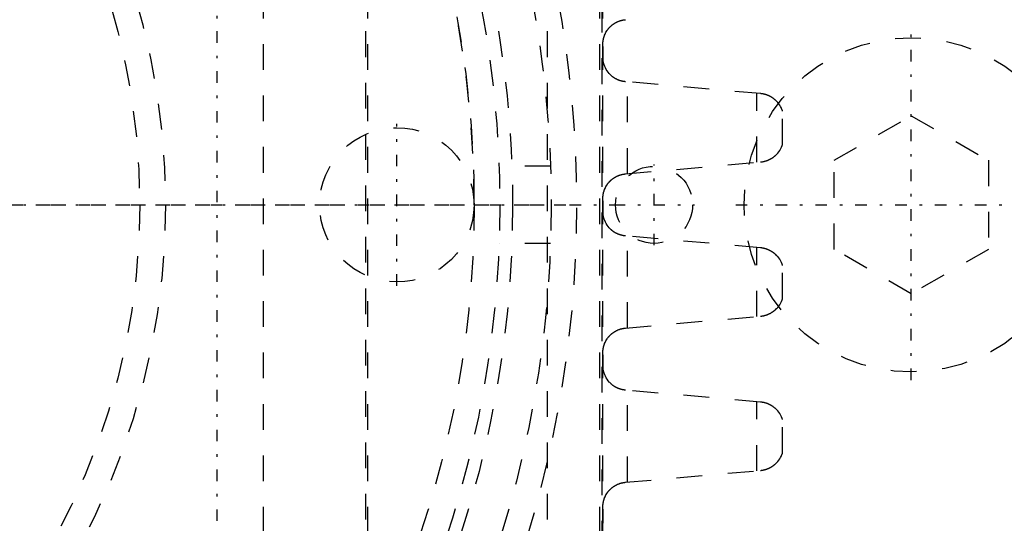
# Model space of a CAD drawing. Extents: x -292 to 171, y -70 to 70.
# Tile 9 of 13: x -98 to -59, y -12 to 7. Entities that reach past the tile are written whole.
import ezdxf

# ---------------------------------------------------------------- set-up
doc = ezdxf.new("R2010")
doc.units = 0
doc.linetypes.add('CENTER', pattern=[1.5, 0.45, -0.5, 0.05, -0.5])
doc.linetypes.add('DASHED', pattern=[2, 1, -1])
doc.layers.add('AM_3', color=7, linetype='DASHED')
doc.layers.add('AM_7', color=7, linetype='CENTER')

msp = doc.modelspace()

# ---------------------------------------------------------------- linework, layer by layer
at = {"layer": 'AM_3', "color": 6, "linetype": 'DASHED'}
for p, q in [((-75.035, 23.7), (-75.035, -23.7)), ((-75.035, 23.7), (-75.035, -23.7)), ((-88.197, 14.25), (-88.197, -14.25)), ((-84.203, -14.25), (-84.203, 14.25)), ((-84.144, 14.25), (-84.144, -14.25)), ((-77.139, -14.25), (-77.139, 14.25)), ((-75.123, 14.25), (-75.123, -14.25)), ((-75, 14.25), (-75, -14.25)), ((-74.98, 5.608), (-74.98, 6.109)), ((-68.862, 4.326), (-74.114, 4.79)), ((-74.035, 1.21), (-74.035, 4.783)), ((-69, 1.655), (-69, 4.338)), ((-68, 2.351), (-68, 3.642)), ((-66, 1.732), (-63, 3.464)), ((-63, 3.464), (-60, 1.732)), ((-74.114, 1.203), (-68.862, 1.667)), ((-66, -1.732), (-66, 1.732)), ((-60, 1.732), (-60, -1.732)), ((-77.026, 1.5), (-79.027, 1.5)), ((-74.98, -0.392), (-74.98, 0.109)), ((-77.026, -1.5), (-79.027, -1.5)), ((-68.862, -1.674), (-74.114, -1.21)), ((-74.035, -4.79), (-74.035, -1.217)), ((-69, -4.345), (-69, -1.662)), ((-63, -3.464), (-66, -1.732)), ((-60, -1.732), (-63, -3.464)), ((-68, -3.649), (-68, -2.358)), ((-74.114, -4.797), (-68.862, -4.333)), ((-74.98, -6.392), (-74.98, -5.891)), ((-68.862, -7.674), (-74.114, -7.21)), ((-74.035, -10.79), (-74.035, -7.217)), ((-69, -10.345), (-69, -7.662)), ((-68, -9.649), (-68, -8.358)), ((-74.114, -10.797), (-68.862, -10.333)), ((-74.98, -12.392), (-74.98, -11.891))]:
    msp.add_line(p, q, dxfattribs=at)
for points in [[(-74.98, 6.109, 0), (-74.981, 6.116, 0), (-74.983, 6.129, 0), (-74.984, 6.143, 0), (-74.985, 6.15, 0), (-74.986, 6.157, 0), (-74.987, 6.172, 0), (-74.988, 6.186, 0), (-74.989, 6.201, 0), (-74.99, 6.217, 0), (-74.99, 6.232, 0), (-74.99, 6.24, 0), (-74.99, 6.249, 0), (-74.99, 6.265, 0), (-74.989, 6.28, 0), (-74.989, 6.295, 0), (-74.988, 6.31, 0), (-74.987, 6.325, 0), (-74.986, 6.332, 0), (-74.986, 6.339, 0), (-74.984, 6.353, 0), (-74.982, 6.367, 0), (-74.982, 6.374, 0), (-74.981, 6.381, 0), (-74.979, 6.394, 0), (-74.976, 6.408, 0), (-74.975, 6.414, 0), (-74.974, 6.421, 0), (-74.972, 6.434, 0), (-74.969, 6.447, 0), (-74.966, 6.46, 0), (-74.963, 6.473, 0), (-74.96, 6.486, 0), (-74.958, 6.492, 0), (-74.956, 6.498, 0), (-74.953, 6.511, 0), (-74.949, 6.524, 0), (-74.945, 6.536, 0), (-74.941, 6.548, 0), (-74.937, 6.561, 0), (-74.935, 6.567, 0), (-74.933, 6.573, 0), (-74.928, 6.586, 0), (-74.924, 6.598, 0), (-74.906, 6.64, 0), (-74.87, 6.712, 0), (-74.828, 6.781, 0), (-74.805, 6.814, 0), (-74.801, 6.82, 0), (-74.792, 6.83, 0), (-74.784, 6.841, 0), (-74.78, 6.846, 0), (-74.776, 6.852, 0), (-74.767, 6.862, 0), (-74.758, 6.873, 0), (-74.749, 6.883, 0), (-74.74, 6.893, 0), (-74.731, 6.903, 0), (-74.726, 6.908, 0), (-74.721, 6.913, 0), (-74.712, 6.923, 0), (-74.702, 6.932, 0), (-74.692, 6.942, 0), (-74.682, 6.952, 0), (-74.672, 6.961, 0), (-74.666, 6.966, 0), (-74.661, 6.97, 0), (-74.65, 6.98, 0), (-74.639, 6.989, 0), (-74.628, 6.998, 0), (-74.616, 7.007, 0), (-74.605, 7.016, 0), (-74.599, 7.021, 0), (-74.593, 7.025, 0), (-74.58, 7.034, 0), (-74.568, 7.042, 0), (-74.555, 7.05, 0), (-74.543, 7.059, 0), (-74.53, 7.067, 0), (-74.523, 7.071, 0), (-74.516, 7.075, 0), (-74.503, 7.082, 0), (-74.49, 7.09, 0), (-74.476, 7.097, 0), (-74.462, 7.104, 0), (-74.448, 7.111, 0), (-74.441, 7.115, 0), (-74.434, 7.118, 0), (-74.419, 7.125, 0), (-74.405, 7.131, 0), (-74.397, 7.134, 0), (-74.39, 7.137, 0), (-74.375, 7.143, 0), (-74.36, 7.149, 0), (-74.352, 7.151, 0), (-74.345, 7.154, 0), (-74.329, 7.159, 0), (-74.314, 7.164, 0), (-74.299, 7.169, 0), (-74.283, 7.173, 0), (-74.267, 7.177, 0), (-74.259, 7.179, 0), (-74.251, 7.181, 0), (-74.236, 7.185, 0), (-74.22, 7.188, 0), (-74.204, 7.191, 0), (-74.187, 7.194, 0), (-74.171, 7.197, 0), (-74.163, 7.198, 0), (-74.155, 7.199, 0), (-74.139, 7.201, 0), (-74.123, 7.203, 0), (-74.114, 7.203, 0)], [(-74.114, 4.79, 0), (-74.121, 4.79, 0), (-74.135, 4.792, 0), (-74.148, 4.793, 0), (-74.155, 4.794, 0), (-74.161, 4.795, 0), (-74.175, 4.797, 0), (-74.188, 4.799, 0), (-74.201, 4.801, 0), (-74.215, 4.804, 0), (-74.228, 4.807, 0), (-74.234, 4.808, 0), (-74.241, 4.809, 0), (-74.254, 4.813, 0), (-74.267, 4.816, 0), (-74.28, 4.819, 0), (-74.293, 4.823, 0), (-74.306, 4.827, 0), (-74.312, 4.828, 0), (-74.319, 4.83, 0), (-74.331, 4.835, 0), (-74.344, 4.839, 0), (-74.35, 4.841, 0), (-74.357, 4.843, 0), (-74.369, 4.848, 0), (-74.381, 4.853, 0), (-74.387, 4.855, 0), (-74.394, 4.858, 0), (-74.406, 4.863, 0), (-74.418, 4.868, 0), (-74.43, 4.873, 0), (-74.442, 4.879, 0), (-74.453, 4.884, 0), (-74.459, 4.887, 0), (-74.465, 4.89, 0), (-74.476, 4.896, 0), (-74.488, 4.902, 0), (-74.499, 4.908, 0), (-74.51, 4.915, 0), (-74.521, 4.921, 0), (-74.526, 4.924, 0), (-74.532, 4.928, 0), (-74.543, 4.934, 0), (-74.553, 4.941, 0), (-74.564, 4.948, 0), (-74.574, 4.955, 0), (-74.584, 4.962, 0), (-74.589, 4.966, 0), (-74.594, 4.969, 0), (-74.604, 4.976, 0), (-74.614, 4.984, 0), (-74.623, 4.991, 0), (-74.633, 4.999, 0), (-74.642, 5.006, 0), (-74.647, 5.01, 0), (-74.651, 5.014, 0), (-74.66, 5.022, 0), (-74.669, 5.029, 0), (-74.698, 5.057, 0), (-74.722, 5.081, 0), (-74.745, 5.106, 0), (-74.788, 5.158, 0), (-74.828, 5.212, 0), (-74.863, 5.269, 0), (-74.894, 5.327, 0), (-74.92, 5.387, 0), (-74.932, 5.418, 0), (-74.943, 5.448, 0), (-74.954, 5.484, 0), (-74.957, 5.495, 0), (-74.959, 5.505, 0), (-74.961, 5.511, 0), (-74.962, 5.516, 0), (-74.965, 5.526, 0), (-74.967, 5.537, 0), (-74.969, 5.548, 0), (-74.971, 5.558, 0), (-74.974, 5.569, 0), (-74.975, 5.575, 0), (-74.976, 5.58, 0), (-74.977, 5.591, 0), (-74.979, 5.602, 0), (-74.98, 5.608, 0)], [(-68, 3.642, 0), (-68, 3.642, 0), (-68, 3.643, 0), (-68.001, 3.644, 0), (-68.001, 3.645, 0), (-68.001, 3.646, 0), (-68.002, 3.649, 0), (-68.003, 3.651, 0), (-68.004, 3.655, 0), (-68.005, 3.658, 0), (-68.007, 3.663, 0), (-68.008, 3.665, 0), (-68.009, 3.667, 0), (-68.01, 3.672, 0), (-68.012, 3.677, 0), (-68.014, 3.682, 0), (-68.016, 3.688, 0), (-68.018, 3.694, 0), (-68.02, 3.697, 0), (-68.021, 3.7, 0), (-68.023, 3.706, 0), (-68.026, 3.712, 0), (-68.027, 3.716, 0), (-68.029, 3.719, 0), (-68.032, 3.726, 0), (-68.035, 3.733, 0), (-68.036, 3.736, 0), (-68.038, 3.74, 0), (-68.041, 3.747, 0), (-68.045, 3.754, 0), (-68.057, 3.781, 0), (-68.083, 3.829, 0), (-68.115, 3.879, 0), (-68.151, 3.931, 0), (-68.192, 3.983, 0), (-68.215, 4.008, 0), (-68.239, 4.033, 0), (-68.269, 4.062, 0), (-68.278, 4.07, 0), (-68.287, 4.078, 0), (-68.291, 4.082, 0), (-68.296, 4.086, 0), (-68.305, 4.094, 0), (-68.314, 4.102, 0), (-68.324, 4.11, 0), (-68.334, 4.117, 0), (-68.344, 4.125, 0), (-68.348, 4.129, 0), (-68.354, 4.133, 0), (-68.364, 4.14, 0), (-68.374, 4.147, 0), (-68.384, 4.155, 0), (-68.395, 4.162, 0), (-68.406, 4.169, 0), (-68.411, 4.172, 0), (-68.417, 4.176, 0), (-68.428, 4.183, 0), (-68.439, 4.189, 0), (-68.45, 4.196, 0), (-68.462, 4.203, 0), (-68.473, 4.209, 0), (-68.479, 4.212, 0), (-68.485, 4.216, 0), (-68.498, 4.222, 0), (-68.51, 4.228, 0), (-68.523, 4.234, 0), (-68.535, 4.24, 0), (-68.548, 4.246, 0), (-68.555, 4.249, 0), (-68.562, 4.251, 0), (-68.575, 4.257, 0), (-68.588, 4.262, 0), (-68.595, 4.265, 0), (-68.602, 4.268, 0), (-68.616, 4.273, 0), (-68.63, 4.277, 0), (-68.637, 4.28, 0), (-68.644, 4.282, 0), (-68.659, 4.287, 0), (-68.673, 4.291, 0), (-68.688, 4.295, 0), (-68.702, 4.299, 0), (-68.717, 4.302, 0), (-68.724, 4.304, 0), (-68.732, 4.306, 0), (-68.747, 4.309, 0), (-68.762, 4.312, 0), (-68.777, 4.315, 0), (-68.793, 4.318, 0), (-68.808, 4.32, 0), (-68.816, 4.321, 0), (-68.823, 4.322, 0), (-68.839, 4.324, 0), (-68.854, 4.325, 0), (-68.862, 4.326, 0)], [(-68.862, 1.667, 0), (-68.854, 1.668, 0), (-68.839, 1.669, 0), (-68.823, 1.671, 0), (-68.816, 1.672, 0), (-68.808, 1.673, 0), (-68.793, 1.675, 0), (-68.777, 1.678, 0), (-68.762, 1.681, 0), (-68.747, 1.684, 0), (-68.732, 1.687, 0), (-68.724, 1.689, 0), (-68.717, 1.691, 0), (-68.702, 1.694, 0), (-68.688, 1.698, 0), (-68.673, 1.702, 0), (-68.659, 1.706, 0), (-68.644, 1.711, 0), (-68.637, 1.713, 0), (-68.63, 1.716, 0), (-68.616, 1.72, 0), (-68.602, 1.725, 0), (-68.595, 1.728, 0), (-68.588, 1.731, 0), (-68.575, 1.736, 0), (-68.562, 1.742, 0), (-68.555, 1.744, 0), (-68.548, 1.747, 0), (-68.535, 1.753, 0), (-68.523, 1.759, 0), (-68.51, 1.765, 0), (-68.498, 1.771, 0), (-68.485, 1.777, 0), (-68.479, 1.781, 0), (-68.473, 1.784, 0), (-68.462, 1.79, 0), (-68.45, 1.797, 0), (-68.439, 1.804, 0), (-68.428, 1.81, 0), (-68.417, 1.817, 0), (-68.411, 1.821, 0), (-68.406, 1.824, 0), (-68.395, 1.831, 0), (-68.384, 1.838, 0), (-68.374, 1.846, 0), (-68.364, 1.853, 0), (-68.354, 1.86, 0), (-68.348, 1.864, 0), (-68.344, 1.868, 0), (-68.334, 1.876, 0), (-68.324, 1.883, 0), (-68.314, 1.891, 0), (-68.305, 1.899, 0), (-68.296, 1.907, 0), (-68.291, 1.911, 0), (-68.287, 1.915, 0), (-68.278, 1.923, 0), (-68.269, 1.931, 0), (-68.239, 1.96, 0), (-68.215, 1.985, 0), (-68.192, 2.01, 0), (-68.151, 2.062, 0), (-68.115, 2.114, 0), (-68.083, 2.164, 0), (-68.057, 2.212, 0), (-68.045, 2.239, 0), (-68.041, 2.246, 0), (-68.038, 2.253, 0), (-68.036, 2.257, 0), (-68.035, 2.26, 0), (-68.032, 2.267, 0), (-68.029, 2.274, 0), (-68.027, 2.277, 0), (-68.026, 2.281, 0), (-68.023, 2.287, 0), (-68.021, 2.293, 0), (-68.02, 2.296, 0), (-68.018, 2.299, 0), (-68.016, 2.305, 0), (-68.014, 2.311, 0), (-68.012, 2.316, 0), (-68.01, 2.321, 0), (-68.009, 2.326, 0), (-68.008, 2.328, 0), (-68.007, 2.33, 0), (-68.005, 2.335, 0), (-68.004, 2.338, 0), (-68.003, 2.342, 0), (-68.002, 2.344, 0), (-68.001, 2.347, 0), (-68.001, 2.348, 0), (-68.001, 2.349, 0), (-68, 2.35, 0), (-68, 2.351, 0), (-68, 2.351, 0)], [(-74.98, 0.109, 0), (-74.981, 0.116, 0), (-74.983, 0.129, 0), (-74.984, 0.143, 0), (-74.985, 0.15, 0), (-74.986, 0.157, 0), (-74.987, 0.172, 0), (-74.988, 0.187, 0), (-74.989, 0.201, 0), (-74.99, 0.217, 0), (-74.99, 0.232, 0), (-74.99, 0.24, 0), (-74.99, 0.249, 0), (-74.99, 0.265, 0), (-74.989, 0.28, 0), (-74.989, 0.295, 0), (-74.988, 0.31, 0), (-74.987, 0.325, 0), (-74.986, 0.332, 0), (-74.986, 0.339, 0), (-74.984, 0.353, 0), (-74.982, 0.367, 0), (-74.982, 0.374, 0), (-74.981, 0.381, 0), (-74.979, 0.394, 0), (-74.976, 0.408, 0), (-74.975, 0.414, 0), (-74.974, 0.421, 0), (-74.972, 0.434, 0), (-74.969, 0.447, 0), (-74.966, 0.46, 0), (-74.963, 0.473, 0), (-74.96, 0.486, 0), (-74.958, 0.492, 0), (-74.956, 0.498, 0), (-74.953, 0.511, 0), (-74.949, 0.524, 0), (-74.945, 0.536, 0), (-74.941, 0.548, 0), (-74.937, 0.561, 0), (-74.935, 0.567, 0), (-74.933, 0.573, 0), (-74.928, 0.586, 0), (-74.924, 0.598, 0), (-74.906, 0.64, 0), (-74.87, 0.712, 0), (-74.828, 0.781, 0), (-74.805, 0.814, 0), (-74.801, 0.82, 0), (-74.792, 0.83, 0), (-74.784, 0.841, 0), (-74.78, 0.846, 0), (-74.776, 0.852, 0), (-74.767, 0.862, 0), (-74.758, 0.873, 0), (-74.749, 0.883, 0), (-74.74, 0.893, 0), (-74.731, 0.903, 0), (-74.726, 0.908, 0), (-74.721, 0.913, 0), (-74.712, 0.923, 0), (-74.702, 0.932, 0), (-74.692, 0.942, 0), (-74.682, 0.952, 0), (-74.672, 0.961, 0), (-74.666, 0.966, 0), (-74.661, 0.97, 0), (-74.65, 0.98, 0), (-74.639, 0.989, 0), (-74.628, 0.998, 0), (-74.616, 1.007, 0), (-74.605, 1.016, 0), (-74.599, 1.02, 0), (-74.593, 1.025, 0), (-74.58, 1.034, 0), (-74.568, 1.042, 0), (-74.555, 1.05, 0), (-74.543, 1.059, 0), (-74.53, 1.067, 0), (-74.523, 1.071, 0), (-74.516, 1.075, 0), (-74.503, 1.082, 0), (-74.49, 1.09, 0), (-74.476, 1.097, 0), (-74.462, 1.104, 0), (-74.448, 1.111, 0), (-74.441, 1.115, 0), (-74.434, 1.118, 0), (-74.419, 1.125, 0), (-74.405, 1.131, 0), (-74.397, 1.134, 0), (-74.39, 1.137, 0), (-74.375, 1.143, 0), (-74.36, 1.149, 0), (-74.352, 1.151, 0), (-74.345, 1.154, 0), (-74.33, 1.159, 0), (-74.314, 1.164, 0), (-74.299, 1.169, 0), (-74.283, 1.173, 0), (-74.267, 1.177, 0), (-74.259, 1.179, 0), (-74.251, 1.181, 0), (-74.236, 1.185, 0), (-74.22, 1.188, 0), (-74.204, 1.191, 0), (-74.187, 1.194, 0), (-74.171, 1.197, 0), (-74.163, 1.198, 0), (-74.155, 1.199, 0), (-74.139, 1.201, 0), (-74.123, 1.203, 0), (-74.114, 1.203, 0)], [(-74.114, -1.21, 0), (-74.121, -1.21, 0), (-74.135, -1.208, 0), (-74.148, -1.207, 0), (-74.155, -1.206, 0), (-74.161, -1.205, 0), (-74.175, -1.203, 0), (-74.188, -1.201, 0), (-74.201, -1.199, 0), (-74.215, -1.196, 0), (-74.228, -1.193, 0), (-74.234, -1.192, 0), (-74.241, -1.191, 0), (-74.254, -1.187, 0), (-74.267, -1.184, 0), (-74.28, -1.181, 0), (-74.293, -1.177, 0), (-74.306, -1.173, 0), (-74.312, -1.172, 0), (-74.319, -1.17, 0), (-74.331, -1.165, 0), (-74.344, -1.161, 0), (-74.35, -1.159, 0), (-74.357, -1.157, 0), (-74.369, -1.152, 0), (-74.381, -1.147, 0), (-74.387, -1.145, 0), (-74.394, -1.142, 0), (-74.406, -1.137, 0), (-74.418, -1.132, 0), (-74.43, -1.127, 0), (-74.441, -1.121, 0), (-74.453, -1.116, 0), (-74.459, -1.113, 0), (-74.465, -1.11, 0), (-74.476, -1.104, 0), (-74.488, -1.098, 0), (-74.499, -1.092, 0), (-74.51, -1.085, 0), (-74.521, -1.079, 0), (-74.526, -1.076, 0), (-74.532, -1.072, 0), (-74.543, -1.066, 0), (-74.553, -1.059, 0), (-74.564, -1.052, 0), (-74.574, -1.045, 0), (-74.584, -1.038, 0), (-74.589, -1.034, 0), (-74.594, -1.031, 0), (-74.604, -1.024, 0), (-74.614, -1.016, 0), (-74.623, -1.009, 0), (-74.633, -1.001, 0), (-74.642, -0.994, 0), (-74.646, -0.99, 0), (-74.651, -0.986, 0), (-74.66, -0.978, 0), (-74.669, -0.971, 0), (-74.698, -0.943, 0), (-74.722, -0.919, 0), (-74.745, -0.894, 0), (-74.788, -0.843, 0), (-74.828, -0.788, 0), (-74.863, -0.731, 0), (-74.894, -0.673, 0), (-74.92, -0.613, 0), (-74.932, -0.582, 0), (-74.943, -0.552, 0), (-74.954, -0.516, 0), (-74.957, -0.505, 0), (-74.959, -0.495, 0), (-74.961, -0.489, 0), (-74.962, -0.484, 0), (-74.965, -0.474, 0), (-74.967, -0.463, 0), (-74.969, -0.452, 0), (-74.971, -0.442, 0), (-74.974, -0.431, 0), (-74.975, -0.425, 0), (-74.976, -0.42, 0), (-74.977, -0.409, 0), (-74.979, -0.398, 0), (-74.98, -0.392, 0)], [(-68, -2.358, 0), (-68, -2.358, 0), (-68, -2.357, 0), (-68.001, -2.356, 0), (-68.001, -2.355, 0), (-68.001, -2.354, 0), (-68.002, -2.351, 0), (-68.003, -2.349, 0), (-68.004, -2.345, 0), (-68.005, -2.342, 0), (-68.007, -2.337, 0), (-68.008, -2.335, 0), (-68.009, -2.333, 0), (-68.01, -2.328, 0), (-68.012, -2.323, 0), (-68.014, -2.318, 0), (-68.016, -2.312, 0), (-68.018, -2.306, 0), (-68.02, -2.303, 0), (-68.021, -2.3, 0), (-68.023, -2.294, 0), (-68.026, -2.288, 0), (-68.027, -2.284, 0), (-68.029, -2.281, 0), (-68.032, -2.274, 0), (-68.035, -2.267, 0), (-68.036, -2.264, 0), (-68.038, -2.26, 0), (-68.041, -2.253, 0), (-68.045, -2.246, 0), (-68.057, -2.219, 0), (-68.083, -2.171, 0), (-68.115, -2.121, 0), (-68.151, -2.069, 0), (-68.192, -2.017, 0), (-68.215, -1.992, 0), (-68.239, -1.967, 0), (-68.269, -1.938, 0), (-68.278, -1.93, 0), (-68.287, -1.922, 0), (-68.291, -1.918, 0), (-68.296, -1.914, 0), (-68.305, -1.906, 0), (-68.314, -1.898, 0), (-68.324, -1.89, 0), (-68.334, -1.883, 0), (-68.344, -1.875, 0), (-68.348, -1.871, 0), (-68.354, -1.867, 0), (-68.364, -1.86, 0), (-68.374, -1.853, 0), (-68.384, -1.845, 0), (-68.395, -1.838, 0), (-68.406, -1.831, 0), (-68.411, -1.828, 0), (-68.417, -1.824, 0), (-68.428, -1.817, 0), (-68.439, -1.811, 0), (-68.45, -1.804, 0), (-68.462, -1.797, 0), (-68.473, -1.791, 0), (-68.479, -1.788, 0), (-68.485, -1.784, 0), (-68.498, -1.778, 0), (-68.51, -1.772, 0), (-68.523, -1.766, 0), (-68.535, -1.76, 0), (-68.548, -1.754, 0), (-68.555, -1.751, 0), (-68.562, -1.749, 0), (-68.575, -1.743, 0), (-68.588, -1.738, 0), (-68.595, -1.735, 0), (-68.602, -1.732, 0), (-68.616, -1.727, 0), (-68.63, -1.723, 0), (-68.637, -1.72, 0), (-68.644, -1.718, 0), (-68.659, -1.713, 0), (-68.673, -1.709, 0), (-68.688, -1.705, 0), (-68.702, -1.701, 0), (-68.717, -1.698, 0), (-68.724, -1.696, 0), (-68.732, -1.694, 0), (-68.747, -1.691, 0), (-68.762, -1.688, 0), (-68.777, -1.685, 0), (-68.793, -1.682, 0), (-68.808, -1.68, 0), (-68.816, -1.679, 0), (-68.823, -1.678, 0), (-68.839, -1.676, 0), (-68.854, -1.675, 0), (-68.862, -1.674, 0)], [(-68.862, -4.333, 0), (-68.854, -4.332, 0), (-68.839, -4.331, 0), (-68.823, -4.329, 0), (-68.816, -4.328, 0), (-68.808, -4.327, 0), (-68.793, -4.325, 0), (-68.777, -4.322, 0), (-68.762, -4.319, 0), (-68.747, -4.316, 0), (-68.732, -4.313, 0), (-68.724, -4.311, 0), (-68.717, -4.309, 0), (-68.702, -4.306, 0), (-68.688, -4.302, 0), (-68.673, -4.298, 0), (-68.659, -4.294, 0), (-68.644, -4.289, 0), (-68.637, -4.287, 0), (-68.63, -4.284, 0), (-68.616, -4.28, 0), (-68.602, -4.275, 0), (-68.595, -4.272, 0), (-68.588, -4.269, 0), (-68.575, -4.264, 0), (-68.562, -4.258, 0), (-68.555, -4.256, 0), (-68.548, -4.253, 0), (-68.535, -4.247, 0), (-68.523, -4.241, 0), (-68.51, -4.235, 0), (-68.498, -4.229, 0), (-68.485, -4.223, 0), (-68.479, -4.219, 0), (-68.473, -4.216, 0), (-68.462, -4.21, 0), (-68.45, -4.203, 0), (-68.439, -4.196, 0), (-68.428, -4.19, 0), (-68.417, -4.183, 0), (-68.411, -4.179, 0), (-68.406, -4.176, 0), (-68.395, -4.169, 0), (-68.384, -4.162, 0), (-68.374, -4.154, 0), (-68.364, -4.147, 0), (-68.354, -4.14, 0), (-68.348, -4.136, 0), (-68.344, -4.132, 0), (-68.334, -4.124, 0), (-68.324, -4.117, 0), (-68.314, -4.109, 0), (-68.305, -4.101, 0), (-68.296, -4.093, 0), (-68.291, -4.089, 0), (-68.287, -4.085, 0), (-68.278, -4.077, 0), (-68.269, -4.069, 0), (-68.239, -4.04, 0), (-68.215, -4.015, 0), (-68.192, -3.99, 0), (-68.151, -3.938, 0), (-68.115, -3.886, 0), (-68.083, -3.836, 0), (-68.057, -3.788, 0), (-68.045, -3.761, 0), (-68.041, -3.754, 0), (-68.038, -3.747, 0), (-68.036, -3.743, 0), (-68.035, -3.74, 0), (-68.032, -3.733, 0), (-68.029, -3.726, 0), (-68.027, -3.723, 0), (-68.026, -3.719, 0), (-68.023, -3.713, 0), (-68.021, -3.707, 0), (-68.02, -3.704, 0), (-68.018, -3.701, 0), (-68.016, -3.695, 0), (-68.014, -3.689, 0), (-68.012, -3.684, 0), (-68.01, -3.679, 0), (-68.009, -3.674, 0), (-68.008, -3.672, 0), (-68.007, -3.67, 0), (-68.005, -3.665, 0), (-68.004, -3.662, 0), (-68.003, -3.658, 0), (-68.002, -3.656, 0), (-68.001, -3.653, 0), (-68.001, -3.652, 0), (-68.001, -3.651, 0), (-68, -3.65, 0), (-68, -3.649, 0), (-68, -3.649, 0)], [(-74.98, -5.891, 0), (-74.981, -5.884, 0), (-74.983, -5.871, 0), (-74.984, -5.857, 0), (-74.985, -5.85, 0), (-74.986, -5.843, 0), (-74.987, -5.828, 0), (-74.988, -5.814, 0), (-74.989, -5.799, 0), (-74.99, -5.783, 0), (-74.99, -5.768, 0), (-74.99, -5.76, 0), (-74.99, -5.751, 0), (-74.99, -5.735, 0), (-74.989, -5.72, 0), (-74.989, -5.705, 0), (-74.988, -5.69, 0), (-74.987, -5.675, 0), (-74.986, -5.668, 0), (-74.986, -5.661, 0), (-74.984, -5.647, 0), (-74.982, -5.633, 0), (-74.982, -5.626, 0), (-74.981, -5.619, 0), (-74.979, -5.606, 0), (-74.976, -5.592, 0), (-74.975, -5.586, 0), (-74.974, -5.579, 0), (-74.972, -5.566, 0), (-74.969, -5.553, 0), (-74.966, -5.54, 0), (-74.963, -5.527, 0), (-74.96, -5.514, 0), (-74.958, -5.508, 0), (-74.956, -5.502, 0), (-74.953, -5.489, 0), (-74.949, -5.476, 0), (-74.945, -5.464, 0), (-74.941, -5.452, 0), (-74.937, -5.439, 0), (-74.935, -5.433, 0), (-74.933, -5.427, 0), (-74.928, -5.414, 0), (-74.924, -5.402, 0), (-74.906, -5.36, 0), (-74.87, -5.288, 0), (-74.828, -5.219, 0), (-74.805, -5.186, 0), (-74.801, -5.18, 0), (-74.792, -5.17, 0), (-74.784, -5.159, 0), (-74.78, -5.154, 0), (-74.776, -5.148, 0), (-74.767, -5.138, 0), (-74.758, -5.127, 0), (-74.749, -5.117, 0), (-74.74, -5.107, 0), (-74.731, -5.097, 0), (-74.726, -5.092, 0), (-74.721, -5.087, 0), (-74.712, -5.077, 0), (-74.702, -5.068, 0), (-74.692, -5.058, 0), (-74.682, -5.048, 0), (-74.672, -5.039, 0), (-74.666, -5.034, 0), (-74.661, -5.03, 0), (-74.65, -5.02, 0), (-74.639, -5.011, 0), (-74.628, -5.002, 0), (-74.616, -4.993, 0), (-74.605, -4.984, 0), (-74.599, -4.979, 0), (-74.593, -4.975, 0), (-74.58, -4.966, 0), (-74.568, -4.958, 0), (-74.555, -4.95, 0), (-74.543, -4.941, 0), (-74.53, -4.933, 0), (-74.523, -4.929, 0), (-74.516, -4.925, 0), (-74.503, -4.918, 0), (-74.49, -4.91, 0), (-74.476, -4.903, 0), (-74.462, -4.896, 0), (-74.448, -4.889, 0), (-74.441, -4.885, 0), (-74.434, -4.882, 0), (-74.419, -4.875, 0), (-74.405, -4.869, 0), (-74.397, -4.866, 0), (-74.39, -4.863, 0), (-74.375, -4.857, 0), (-74.36, -4.851, 0), (-74.352, -4.849, 0), (-74.345, -4.846, 0), (-74.329, -4.841, 0), (-74.314, -4.836, 0), (-74.299, -4.831, 0), (-74.283, -4.827, 0), (-74.267, -4.823, 0), (-74.259, -4.821, 0), (-74.251, -4.819, 0), (-74.236, -4.815, 0), (-74.22, -4.812, 0), (-74.204, -4.809, 0), (-74.187, -4.806, 0), (-74.171, -4.803, 0), (-74.163, -4.802, 0), (-74.155, -4.801, 0), (-74.139, -4.799, 0), (-74.123, -4.797, 0), (-74.114, -4.797, 0)], [(-74.114, -7.21, 0), (-74.121, -7.21, 0), (-74.135, -7.208, 0), (-74.148, -7.207, 0), (-74.155, -7.206, 0), (-74.161, -7.205, 0), (-74.175, -7.203, 0), (-74.188, -7.201, 0), (-74.201, -7.199, 0), (-74.215, -7.196, 0), (-74.228, -7.193, 0), (-74.234, -7.192, 0), (-74.241, -7.191, 0), (-74.254, -7.187, 0), (-74.267, -7.184, 0), (-74.28, -7.181, 0), (-74.293, -7.177, 0), (-74.306, -7.173, 0), (-74.312, -7.172, 0), (-74.319, -7.17, 0), (-74.331, -7.165, 0), (-74.344, -7.161, 0), (-74.35, -7.159, 0), (-74.357, -7.157, 0), (-74.369, -7.152, 0), (-74.381, -7.147, 0), (-74.387, -7.145, 0), (-74.394, -7.142, 0), (-74.406, -7.137, 0), (-74.418, -7.132, 0), (-74.43, -7.127, 0), (-74.442, -7.121, 0), (-74.453, -7.116, 0), (-74.459, -7.113, 0), (-74.465, -7.11, 0), (-74.476, -7.104, 0), (-74.488, -7.098, 0), (-74.499, -7.092, 0), (-74.51, -7.085, 0), (-74.521, -7.079, 0), (-74.526, -7.076, 0), (-74.532, -7.072, 0), (-74.543, -7.066, 0), (-74.553, -7.059, 0), (-74.564, -7.052, 0), (-74.574, -7.045, 0), (-74.584, -7.038, 0), (-74.589, -7.034, 0), (-74.594, -7.031, 0), (-74.604, -7.024, 0), (-74.614, -7.016, 0), (-74.623, -7.009, 0), (-74.633, -7.001, 0), (-74.642, -6.994, 0), (-74.647, -6.99, 0), (-74.651, -6.986, 0), (-74.66, -6.978, 0), (-74.669, -6.971, 0), (-74.698, -6.943, 0), (-74.722, -6.919, 0), (-74.745, -6.894, 0), (-74.788, -6.842, 0), (-74.828, -6.788, 0), (-74.863, -6.731, 0), (-74.894, -6.673, 0), (-74.92, -6.613, 0), (-74.932, -6.582, 0), (-74.943, -6.552, 0), (-74.954, -6.516, 0), (-74.957, -6.505, 0), (-74.959, -6.495, 0), (-74.961, -6.489, 0), (-74.962, -6.484, 0), (-74.965, -6.474, 0), (-74.967, -6.463, 0), (-74.969, -6.452, 0), (-74.971, -6.442, 0), (-74.974, -6.431, 0), (-74.975, -6.425, 0), (-74.976, -6.42, 0), (-74.977, -6.409, 0), (-74.979, -6.398, 0), (-74.98, -6.392, 0)], [(-68, -8.358, 0), (-68, -8.358, 0), (-68, -8.357, 0), (-68.001, -8.356, 0), (-68.001, -8.355, 0), (-68.001, -8.354, 0), (-68.002, -8.351, 0), (-68.003, -8.349, 0), (-68.004, -8.345, 0), (-68.005, -8.342, 0), (-68.007, -8.337, 0), (-68.008, -8.335, 0), (-68.009, -8.333, 0), (-68.01, -8.328, 0), (-68.012, -8.323, 0), (-68.014, -8.318, 0), (-68.016, -8.312, 0), (-68.018, -8.306, 0), (-68.02, -8.303, 0), (-68.021, -8.3, 0), (-68.023, -8.294, 0), (-68.026, -8.288, 0), (-68.027, -8.284, 0), (-68.029, -8.281, 0), (-68.032, -8.274, 0), (-68.035, -8.267, 0), (-68.036, -8.264, 0), (-68.038, -8.26, 0), (-68.041, -8.253, 0), (-68.045, -8.246, 0), (-68.057, -8.219, 0), (-68.083, -8.171, 0), (-68.115, -8.121, 0), (-68.151, -8.069, 0), (-68.192, -8.017, 0), (-68.215, -7.992, 0), (-68.239, -7.967, 0), (-68.269, -7.938, 0), (-68.278, -7.93, 0), (-68.287, -7.922, 0), (-68.291, -7.918, 0), (-68.296, -7.914, 0), (-68.305, -7.906, 0), (-68.314, -7.898, 0), (-68.324, -7.89, 0), (-68.334, -7.883, 0), (-68.344, -7.875, 0), (-68.348, -7.871, 0), (-68.354, -7.867, 0), (-68.364, -7.86, 0), (-68.374, -7.853, 0), (-68.384, -7.845, 0), (-68.395, -7.838, 0), (-68.406, -7.831, 0), (-68.411, -7.828, 0), (-68.417, -7.824, 0), (-68.428, -7.817, 0), (-68.439, -7.811, 0), (-68.45, -7.804, 0), (-68.462, -7.797, 0), (-68.473, -7.791, 0), (-68.479, -7.788, 0), (-68.485, -7.784, 0), (-68.498, -7.778, 0), (-68.51, -7.772, 0), (-68.523, -7.766, 0), (-68.535, -7.76, 0), (-68.548, -7.754, 0), (-68.555, -7.751, 0), (-68.562, -7.749, 0), (-68.575, -7.743, 0), (-68.588, -7.738, 0), (-68.595, -7.735, 0), (-68.602, -7.732, 0), (-68.616, -7.727, 0), (-68.63, -7.723, 0), (-68.637, -7.72, 0), (-68.644, -7.718, 0), (-68.659, -7.713, 0), (-68.673, -7.709, 0), (-68.688, -7.705, 0), (-68.702, -7.701, 0), (-68.717, -7.698, 0), (-68.724, -7.696, 0), (-68.732, -7.694, 0), (-68.747, -7.691, 0), (-68.762, -7.688, 0), (-68.777, -7.685, 0), (-68.793, -7.682, 0), (-68.808, -7.68, 0), (-68.816, -7.679, 0), (-68.823, -7.678, 0), (-68.839, -7.676, 0), (-68.854, -7.675, 0), (-68.862, -7.674, 0)], [(-68.862, -10.333, 0), (-68.854, -10.332, 0), (-68.839, -10.331, 0), (-68.823, -10.329, 0), (-68.816, -10.328, 0), (-68.808, -10.327, 0), (-68.793, -10.325, 0), (-68.777, -10.322, 0), (-68.762, -10.319, 0), (-68.747, -10.316, 0), (-68.732, -10.313, 0), (-68.724, -10.311, 0), (-68.717, -10.309, 0), (-68.702, -10.306, 0), (-68.688, -10.302, 0), (-68.673, -10.298, 0), (-68.659, -10.294, 0), (-68.644, -10.289, 0), (-68.637, -10.287, 0), (-68.63, -10.284, 0), (-68.616, -10.28, 0), (-68.602, -10.275, 0), (-68.595, -10.272, 0), (-68.588, -10.269, 0), (-68.575, -10.264, 0), (-68.562, -10.258, 0), (-68.555, -10.256, 0), (-68.548, -10.253, 0), (-68.535, -10.247, 0), (-68.523, -10.241, 0), (-68.51, -10.235, 0), (-68.498, -10.229, 0), (-68.485, -10.223, 0), (-68.479, -10.219, 0), (-68.473, -10.216, 0), (-68.462, -10.21, 0), (-68.45, -10.203, 0), (-68.439, -10.196, 0), (-68.428, -10.19, 0), (-68.417, -10.183, 0), (-68.411, -10.179, 0), (-68.406, -10.176, 0), (-68.395, -10.169, 0), (-68.384, -10.162, 0), (-68.374, -10.154, 0), (-68.364, -10.147, 0), (-68.354, -10.14, 0), (-68.348, -10.136, 0), (-68.344, -10.132, 0), (-68.334, -10.124, 0), (-68.324, -10.117, 0), (-68.314, -10.109, 0), (-68.305, -10.101, 0), (-68.296, -10.093, 0), (-68.291, -10.089, 0), (-68.287, -10.085, 0), (-68.278, -10.077, 0), (-68.269, -10.069, 0), (-68.239, -10.04, 0), (-68.215, -10.015, 0), (-68.192, -9.99, 0), (-68.151, -9.938, 0), (-68.115, -9.886, 0), (-68.083, -9.836, 0), (-68.057, -9.788, 0), (-68.045, -9.761, 0), (-68.041, -9.754, 0), (-68.038, -9.747, 0), (-68.036, -9.743, 0), (-68.035, -9.74, 0), (-68.032, -9.733, 0), (-68.029, -9.726, 0), (-68.027, -9.723, 0), (-68.026, -9.719, 0), (-68.023, -9.713, 0), (-68.021, -9.707, 0), (-68.02, -9.704, 0), (-68.018, -9.701, 0), (-68.016, -9.695, 0), (-68.014, -9.689, 0), (-68.012, -9.684, 0), (-68.01, -9.679, 0), (-68.009, -9.674, 0), (-68.008, -9.672, 0), (-68.007, -9.67, 0), (-68.005, -9.665, 0), (-68.004, -9.662, 0), (-68.003, -9.658, 0), (-68.002, -9.656, 0), (-68.001, -9.653, 0), (-68.001, -9.652, 0), (-68.001, -9.651, 0), (-68, -9.65, 0), (-68, -9.649, 0), (-68, -9.649, 0)], [(-74.98, -11.891, 0), (-74.981, -11.884, 0), (-74.983, -11.871, 0), (-74.984, -11.857, 0), (-74.985, -11.85, 0), (-74.986, -11.843, 0), (-74.987, -11.828, 0), (-74.988, -11.814, 0), (-74.989, -11.799, 0), (-74.99, -11.783, 0), (-74.99, -11.768, 0), (-74.99, -11.76, 0), (-74.99, -11.751, 0), (-74.99, -11.735, 0), (-74.989, -11.72, 0), (-74.989, -11.705, 0), (-74.988, -11.69, 0), (-74.987, -11.675, 0), (-74.986, -11.668, 0), (-74.986, -11.661, 0), (-74.984, -11.647, 0), (-74.982, -11.633, 0), (-74.982, -11.626, 0), (-74.981, -11.619, 0), (-74.979, -11.606, 0), (-74.976, -11.592, 0), (-74.975, -11.586, 0), (-74.974, -11.579, 0), (-74.972, -11.566, 0), (-74.969, -11.553, 0), (-74.966, -11.54, 0), (-74.963, -11.527, 0), (-74.96, -11.514, 0), (-74.958, -11.508, 0), (-74.956, -11.502, 0), (-74.953, -11.489, 0), (-74.949, -11.476, 0), (-74.945, -11.464, 0), (-74.941, -11.452, 0), (-74.937, -11.439, 0), (-74.935, -11.433, 0), (-74.933, -11.427, 0), (-74.928, -11.414, 0), (-74.924, -11.402, 0), (-74.906, -11.36, 0), (-74.87, -11.288, 0), (-74.828, -11.219, 0), (-74.805, -11.186, 0), (-74.801, -11.18, 0), (-74.792, -11.17, 0), (-74.784, -11.159, 0), (-74.78, -11.154, 0), (-74.776, -11.148, 0), (-74.767, -11.138, 0), (-74.758, -11.127, 0), (-74.749, -11.117, 0), (-74.74, -11.107, 0), (-74.731, -11.097, 0), (-74.726, -11.092, 0), (-74.721, -11.087, 0), (-74.712, -11.077, 0), (-74.702, -11.068, 0), (-74.692, -11.058, 0), (-74.682, -11.048, 0), (-74.672, -11.039, 0), (-74.666, -11.034, 0), (-74.661, -11.03, 0), (-74.65, -11.02, 0), (-74.639, -11.011, 0), (-74.628, -11.002, 0), (-74.616, -10.993, 0), (-74.605, -10.984, 0), (-74.599, -10.98, 0), (-74.593, -10.975, 0), (-74.58, -10.966, 0), (-74.568, -10.958, 0), (-74.555, -10.95, 0), (-74.543, -10.941, 0), (-74.53, -10.933, 0), (-74.523, -10.929, 0), (-74.516, -10.925, 0), (-74.503, -10.918, 0), (-74.49, -10.91, 0), (-74.476, -10.903, 0), (-74.462, -10.896, 0), (-74.448, -10.889, 0), (-74.441, -10.885, 0), (-74.434, -10.882, 0), (-74.419, -10.875, 0), (-74.405, -10.869, 0), (-74.397, -10.866, 0), (-74.39, -10.863, 0), (-74.375, -10.857, 0), (-74.36, -10.851, 0), (-74.352, -10.849, 0), (-74.345, -10.846, 0), (-74.33, -10.841, 0), (-74.314, -10.836, 0), (-74.299, -10.831, 0), (-74.283, -10.827, 0), (-74.267, -10.823, 0), (-74.259, -10.821, 0), (-74.251, -10.819, 0), (-74.236, -10.815, 0), (-74.22, -10.812, 0), (-74.204, -10.809, 0), (-74.187, -10.806, 0), (-74.171, -10.803, 0), (-74.163, -10.802, 0), (-74.155, -10.801, 0), (-74.139, -10.799, 0), (-74.123, -10.797, 0), (-74.114, -10.797, 0)]]:
    msp.add_polyline3d(points, dxfattribs=at)
for centre, radius in [((-120, 0), 43), ((-120, 0), 41.5), ((-120, 0), 41), ((-120, 0), 40), ((-120, 0), 28), ((-120, 0), 27), ((-63, 0), 6.5), ((-83, 0), 3), ((-73, 0), 1.5)]:
    msp.add_circle(centre, radius, dxfattribs=at)
for radius, start, end in [(44, 194.4775, 165.5225), (40, 0, 165.3525)]:
    msp.add_arc((-120, 0), radius, start, end, dxfattribs=at)
at = {"layer": 'AM_7', "color": 4, "linetype": 'CENTER'}
for p, q in [((-90, 17.6), (-90, -17.6)), ((-63, -6.825), (-63, 6.825)), ((-83, -3.15), (-83, 3.15)), ((-73, -1.575), (-73, 1.575)), ((-180.14, 0), (-73.8, 0)), ((-163.575, 0), (-76.425, 0)), ((-69.825, 0), (-56.175, 0)), ((-74.575, 0), (-71.425, 0))]:
    msp.add_line(p, q, dxfattribs=at)

doc.saveas('drawing.dxf')
